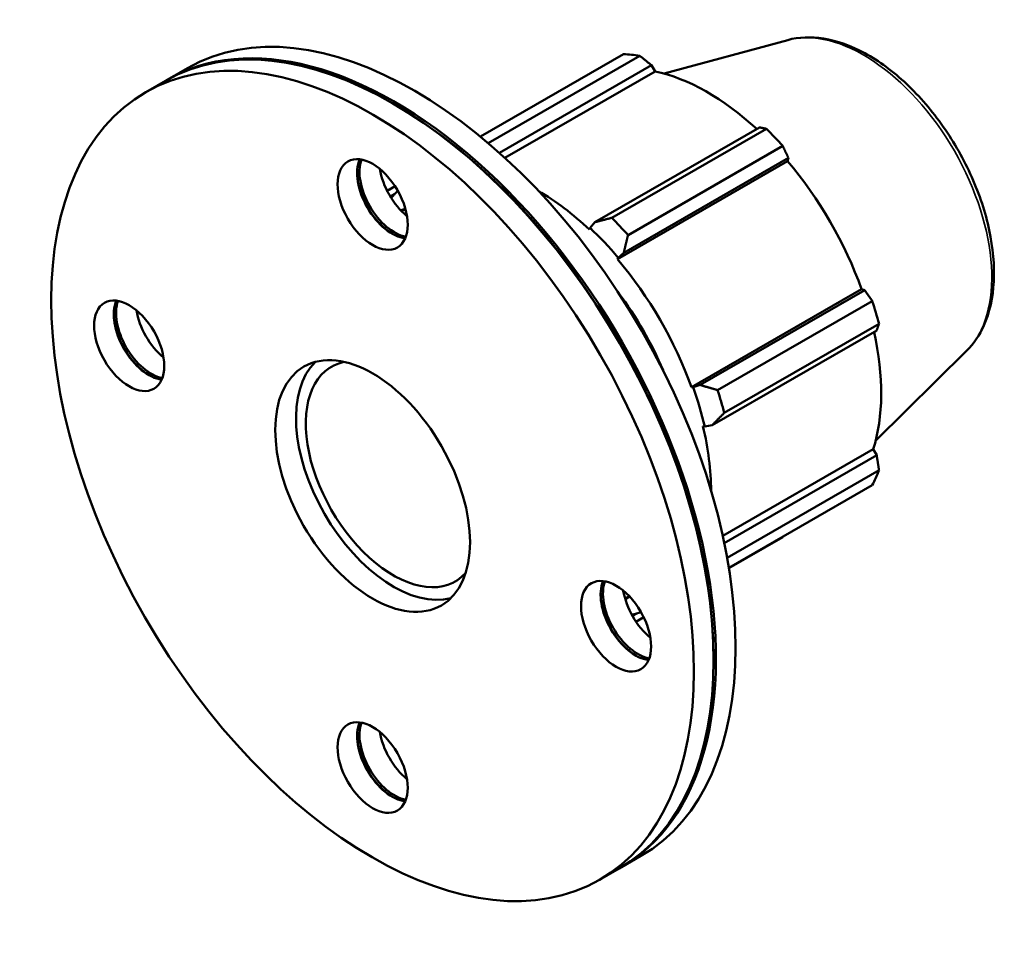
# Model space of a CAD drawing. Header units: millimetres. Extents: x -162 to 1130, y -115 to 911.
# Tile 7 of 7: x 951 to 1130, y 707 to 876. Entities that reach past the tile are written whole.
import ezdxf

# ---------------------------------------------------------------- set-up
doc = ezdxf.new("R2010")
doc.units = ezdxf.units.MM
doc.layers.add('Visible (ISO)', color=7, linetype='Continuous', lineweight=50)
doc.layers.add('Visible Narrow (ISO)', color=7, linetype='Continuous', lineweight=35)

msp = doc.modelspace()

# ---------------------------------------------------------------- linework, layer by layer
at = {"layer": 'Visible (ISO)'}
for p, q in [((1090.274, 872.796), (1067.822, 866.707)), ((1034.486, 855.268), (1060.452, 870.22)), ((1063.415, 869.933), (1035.9, 854.088)), ((977.735, 865.634), (981.294, 867.684)), ((1037.936, 852.314), (1065.551, 868.216)), ((1038.932, 851.412), (1066.188, 867.108)), ((1065.551, 868.216), (1066.188, 867.108)), ((973.752, 863.34), (977.311, 865.39)), ((1018.918, 861.091), (1018.707, 861.214)), ((1085.147, 856.931), (1055.267, 839.725)), ((1058.319, 840.526), (1086.4, 856.697)), ((1089.363, 853.571), (1061.282, 837.401)), ((1059.365, 833.026), (1090.255, 850.814)), ((1060.514, 834.19), (1090.394, 851.397)), ((1090.394, 851.397), (1090.255, 850.814)), ((1018.984, 846.268), (1017.55, 845.442)), ((1018.139, 844.382), (1018.873, 844.805)), ((1054.384, 838.703), (1054.282, 838.387)), ((1055.267, 839.725), (1054.384, 838.703)), ((1059.365, 833.026), (1059.522, 833.284)), ((1059.522, 833.284), (1060.514, 834.19)), ((1072.789, 809.776), (1103.678, 827.564)), ((1103.678, 827.564), (1104.251, 827.397)), ((1104.251, 827.397), (1074.371, 810.19)), ((1077.535, 809.249), (1105.617, 825.42)), ((1106.844, 821.288), (1078.763, 805.117)), ((1076.544, 802.871), (1106.424, 820.078)), ((1122.756, 816.389), (1106.221, 800.027)), ((1073.09, 809.783), (1072.789, 809.776)), ((1074.371, 810.19), (1073.09, 809.783)), ((1074.894, 802.686), (1075.218, 802.617)), ((1075.218, 802.617), (1076.544, 802.871)), ((1078.474, 782.798), (1105.784, 798.525)), ((1106.424, 797.421), (1078.754, 781.487)), ((1105.784, 798.525), (1106.424, 797.421)), ((1079.269, 778.833), (1106.844, 794.712)), ((1105.617, 791.993), (1079.584, 777.002)), ((1079.595, 776.936), (1089.363, 782.561)), ((1062.886, 768.724), (1062.083, 768.262)), ((1062.726, 767.221), (1064.134, 768.033)), ((1076.817, 760.548), (1076.817, 760.303)), ((1060.076, 722.648), (1063.635, 724.698)), ((1056.092, 720.354), (1059.651, 722.404))]:
    msp.add_line(p, q, dxfattribs=at)
for centre, major_axis in [((1014.922, 791.847), (41.17, -71.493)), ((1014.922, 842.944), (4.491, -7.799)), ((970.728, 817.297), (4.491, -7.799)), ((1014.922, 791.847), (12.476, -21.665)), ((1059.116, 766.398), (4.491, -7.799)), ((1014.922, 740.751), (4.491, -7.799))]:
    msp.add_ellipse(centre, major_axis=major_axis, ratio=0.5780931, dxfattribs=at)
for centre, major_axis, start_param, end_param in [((1022.464, 796.191), (-41.17, 71.493), 3.1415927, 6.2831853), ((1018.905, 794.141), (-41.17, 71.493), 3.13646, 6.288318), ((1018.481, 793.897), (-41.17, 71.493), 3.1415927, 6.2831853), ((1074.908, 826.391), (-23.954, 41.596), 5.8451561, 5.9396837), ((1075.68, 826.835), (22.277, -38.684), 2.0696433, 2.6635608), ((1018.693, 794.019), (41.02, -71.233), 0.7873319, 2.3542608), ((1074.908, 826.391), (23.954, -41.596), 1.9181653, 2.0126929), ((1018.481, 844.994), (-4.491, 7.799), 0.4057343, 2.7358584), ((1018.905, 845.238), (4.491, -7.799), 3.5991333, 5.8256446), ((1075.68, 826.835), (22.277, -38.684), 1.2672974, 1.8781627), ((1022.464, 847.287), (4.491, -7.799), 4.1323415, 5.2924365), ((1018.693, 845.116), (4.641, -8.059), 3.9451237, 5.4796542), ((1044.79, 809.047), (-22.277, 38.684), 0.1464308, 0.2129264), ((1044.79, 809.047), (-22.277, 38.684), 5.1942882, 5.492792), ((1046.827, 810.22), (-23.954, 41.596), 5.059758, 5.1542856), ((1044.79, 809.047), (22.516, -39.1), 1.8781627, 2.0526956), ((1044.79, 809.047), (-22.277, 38.684), 4.4088901, 5.0197553), ((1044.79, 809.047), (19.163, -33.277), 1.3582794, 1.7833133), ((974.287, 819.347), (-4.491, 7.799), 0.4057343, 2.7358584), ((974.711, 819.591), (4.491, -7.799), 3.5991333, 5.8256446), ((1074.908, 826.391), (23.954, -41.596), 1.1327672, 1.2272947), ((974.499, 819.469), (4.641, -8.059), 3.9451237, 5.4796542), ((978.27, 821.64), (4.491, -7.799), 4.1323415, 5.2924365), ((1075.68, 826.835), (22.277, -38.684), 0.4818993, 1.0759774), ((1018.693, 794.019), (12.476, -21.665), 3.2927259, 6.132052), ((1018.693, 794.019), (11.228, -19.498), 2.957292, 6.467486), ((1044.79, 809.047), (22.516, -39.1), 1.0927645, 1.2672974), ((1046.827, 810.22), (-23.954, 41.596), 4.2743598, 4.3688874), ((1044.79, 809.047), (-22.277, 38.684), 3.931986, 4.2343571), ((1074.908, 826.391), (23.954, -41.596), 0.347369, 0.4418966), ((1062.675, 768.447), (-4.491, 7.799), 0.4057343, 2.7358584), ((1063.1, 768.691), (4.491, -7.799), 3.5991333, 5.8256446), ((1062.887, 768.569), (4.641, -8.059), 3.9451237, 5.4796542), ((1066.659, 770.741), (4.491, -7.799), 4.1323415, 5.2924365), ((1044.79, 809.047), (22.277, -38.684), 6.0738897, 6.1406332), ((1018.481, 742.8), (-4.491, 7.799), 0.4057343, 2.7358584), ((1018.905, 743.044), (4.491, -7.799), 3.5991333, 5.8256446), ((1022.464, 745.094), (4.491, -7.799), 4.1323415, 5.2924365), ((1018.693, 742.922), (4.641, -8.059), 3.9451237, 5.4796542)]:
    msp.add_ellipse(centre, major_axis=major_axis, ratio=0.5780931, start_param=start_param, end_param=end_param, dxfattribs=at)
msp.add_open_spline([(1090.274, 872.796), (1092.316, 873.35), (1094.519, 873.422), (1099.237, 872.67), (1101.767, 871.752), (1106.86, 868.983), (1109.422, 867.089), (1114.247, 862.557), (1116.509, 859.922), (1120.518, 854.187), (1122.267, 851.092), (1125.094, 844.731), (1126.172, 841.467), (1127.539, 835.06), (1127.825, 831.92), (1127.523, 826.065), (1126.935, 823.347), (1125.094, 819.227), (1124.048, 817.667), (1122.756, 816.389)], degree=3, knots=[5.6508865, 5.6508865, 5.6508865, 5.6508865, 5.9375323, 5.9375323, 6.2552526, 6.2552526, 6.5877037, 6.5877037, 6.9195397, 6.9195397, 7.2496192, 7.2496192, 7.5797848, 7.5797848, 7.9117999, 7.9117999, 8.2439261, 8.2439261, 8.4901479, 8.4901479, 8.4901479, 8.4901479], dxfattribs=at)
for points, weights in [([(1065.551, 868.216), (1064.509, 869.06), (1063.415, 869.933)], [1.00244850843, 1.00163241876, 1]), ([(1086.4, 856.697), (1085.765, 856.819), (1085.147, 856.931)], [1, 1.00163241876, 1.00244850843]), ([(1090.394, 851.397), (1089.894, 852.464), (1089.363, 853.571)], [1.00244850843, 1.00163241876, 1]), ([(1058.319, 840.526), (1056.749, 840.11), (1055.267, 839.725)], [1.01570434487, 1.01117787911, 1.00584981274]), ([(1060.514, 834.19), (1060.877, 835.755), (1061.282, 837.401)], [1.00584981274, 1.01117787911, 1.01570434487]), ([(1105.617, 825.42), (1104.924, 826.431), (1104.251, 827.397)], [1, 1.00163241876, 1.00244850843]), ([(1106.424, 820.078), (1106.634, 820.673), (1106.844, 821.288)], [1.00244850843, 1.00163241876, 1]), ([(1077.535, 809.249), (1075.908, 809.722), (1074.371, 810.19)], [1.01570434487, 1.01117787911, 1.00584981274]), ([(1076.544, 802.871), (1077.618, 803.964), (1078.763, 805.117)], [1.00584981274, 1.01117787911, 1.01570434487]), ([(1106.844, 794.712), (1106.634, 796.097), (1106.424, 797.421)], [1, 1.00163241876, 1.00244850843]), ([(1089.363, 782.561), (1089.39, 782.613), (1089.417, 782.664)], [1, 1.00008225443, 1.00016243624])]:
    msp.add_rational_spline(points, weights, degree=2, dxfattribs=at)
for points in [[(1020.067, 841.852), (1020.324, 841.978), (1020.585, 842.096), (1020.85, 842.206)], [(1061.562, 771.782), (1061.315, 771.59), (1061.062, 771.406), (1060.803, 771.231)]]:
    msp.add_open_spline(points, degree=3, dxfattribs=at)
at = {"layer": 'Visible Narrow (ISO)'}
for centre, major_axis, start_param, end_param in [((1104.031, 843.162), (-16.429, 28.529), 3.2927583, 6.1320197), ((1039.558, 806.034), (-20.361, 35.357), 6.2051776, 6.2414299), ((1038.386, 805.359), (-20.361, 35.357), 6.1501669, 6.1820918), ((1037.679, 804.952), (19.861, -34.49), 0.1590495, 0.1626628), ((1038.386, 805.359), (20.361, -35.357), 0.1035735, 0.1388307), ((1039.558, 806.034), (20.361, -35.357), 0.0442633, 0.0838012)]:
    msp.add_ellipse(centre, major_axis=major_axis, ratio=0.5780931, start_param=start_param, end_param=end_param, dxfattribs=at)

doc.saveas('drawing.dxf')
